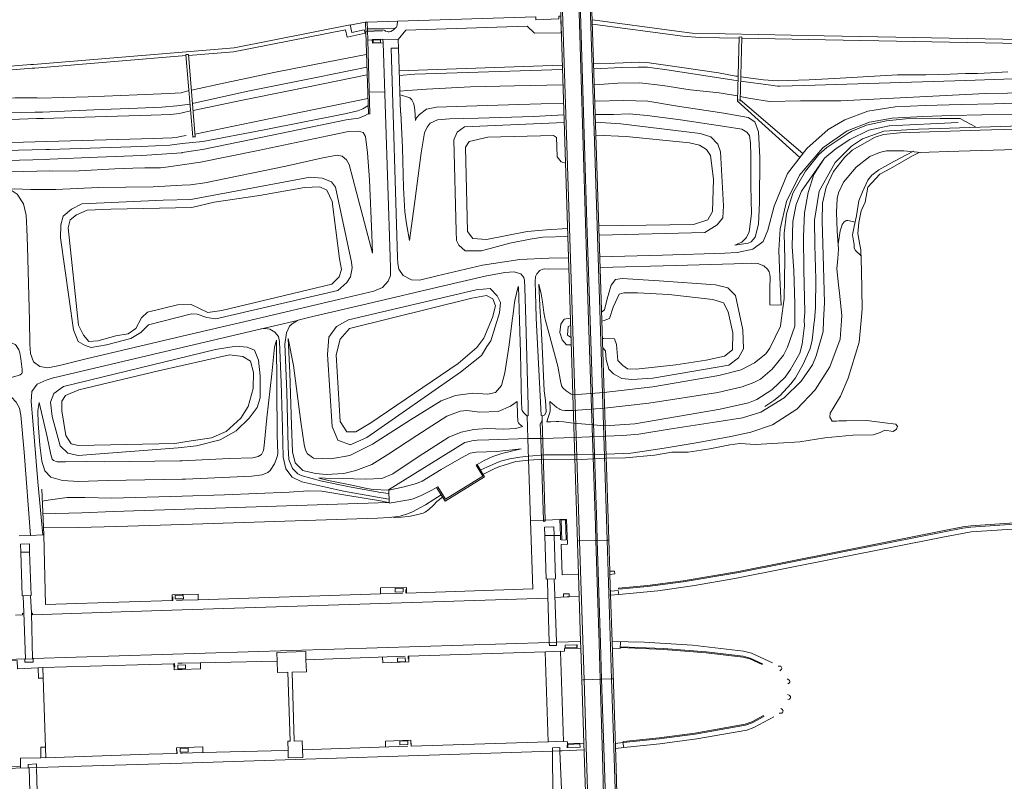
# Model space of a CAD drawing. Header units: metres. Extents: x 68432 to 72035, y 406848 to 409791.
# Tile 10 of 13: x 69910 to 70454, y 408746 to 409166. Entities that reach past the tile are written whole.
import ezdxf

# ---------------------------------------------------------------- set-up
doc = ezdxf.new("R2010")
doc.units = ezdxf.units.M
for name, color, linetype, lineweight in [('B-GEO-OG-OVLIJNOBJ-G', 253, 'Continuous', 0), ('B-GEO-OG-SLOOT_insteek-G', 253, 'Continuous', 0), ('B-GEO-OG-SLOOT_kant-G', 253, 'Continuous', 0), ('B-GEO-OG-VERH_kntgesl-G', 253, 'Continuous', 0), ('B-GEO-OG-VERH_kntopen-G', 253, 'Continuous', 0), ('B-GEO-OG-WATER_kant-G', 253, 'Continuous', 0)]:
    doc.layers.add(name, color=color, linetype=linetype, lineweight=lineweight)

msp = doc.modelspace()

# ---------------------------------------------------------------- linework, layer by layer
at = {"layer": 'B-GEO-OG-OVLIJNOBJ-G'}
for points in [[(70206.641, 409273.094), (70205.664, 409273.152), (70214.352, 409000)], [(70231.68, 409000), (70222.952, 409273.472), (70221.984, 409273.536)], [(69701.145, 409250.043), (69703.96, 409166.848), (69704.392, 409156.256), (69707.144, 409144.192), (69715.168, 409128.672), (69726.72, 409115.616), (69739.856, 409108.544), (69755.744, 409105.088), (69777.112, 409105.344), (69813.392, 409106.784), (69849.952, 409108.416), (69895.888, 409110.56), (69919.52, 409111.392)], [(69925.2, 409098.72), (69873.432, 409097.216), (69820.736, 409095.488), (69783.04, 409094.208), (69759.336, 409094.272), (69739.584, 409097.28), (69721.16, 409106.048), (69705.392, 409120.64), (69696.952, 409135.552), (69693.76, 409144.512), (69692.968, 409151.264), (69692.584, 409164.832), (69690.128, 409233.152)], [(70308.328, 409132.096), (70325.104, 409129.856), (70328.648, 409129.28), (70329.976, 409129.312), (70343.688, 409129.696), (70361.096, 409130.24), (70432.44, 409132.384), (70464.224, 409133.536), (70481, 409135.488), (70503.008, 409140.32), (70530.384, 409151.264), (70559.312, 409168.096), (70593.08, 409189.344), (70598.152, 409192.192)], [(70308.032, 409123.68), (70312.704, 409122.72), (70324.32, 409120.864), (70341.48, 409121.28), (70363.744, 409121.312), (70443.592, 409125.248), (70479.784, 409125.888), (70491.85, 409127.291), (70515.232, 409134.624), (70558.28, 409156.992), (70598.072, 409181.792)], [(69918.68, 409114.912), (69887.72, 409114.592), (69847.648, 409113.088), (69803.384, 409112.32), (69768.4, 409110.56), (69760.096, 409110.592), (69748.08, 409112.096), (69736.696, 409116.224), (69722.704, 409126.816), (69714.392, 409138.048), (69710.56, 409148.448), (69709.368, 409158.048), (69708.816, 409169.856)], [(70209.216, 409158.816), (70209.104, 409167.968), (70207.992, 409167.936), (70207.976, 409166.528), (70195.288, 409166.016), (70195.216, 409167.616), (70118.792, 409165.248)], [(70003.4, 409146.272), (70028.256, 409148.288), (70090.12, 409160.352), (70091.04, 409156.448), (70100.976, 409158.592), (70100.496, 409160.512), (70093.648, 409159.04), (70092.72, 409163.2), (70028.688, 409150.528), (70000, 409148.16)], [(70101.072, 409164.608), (70092.608, 409163.072)], [(70103.576, 409114.08), (70102.824, 409114.016), (70101.168, 409164.608), (70102.064, 409164.672), (70102.312, 409160.16), (70111.168, 409160.448)], [(70118.792, 409165.248), (70102.064, 409164.672)], [(70117.592, 409161.312), (70118.048, 409161.76), (70118.309, 409162.107), (70118.436, 409162.373), (70118.608, 409162.944), (70118.763, 409163.816), (70118.792, 409164.256), (70118.808, 409165.248)], [(70119.176, 409155.168), (70123.52, 409160.224), (70190.44, 409162.368), (70194.504, 409158.528), (70209.216, 409158.816)], [(70354.424, 409157.152), (70281.584, 409158.528), (70273.12, 409159.616), (70226.504, 409165.856)], [(70226.544, 409163.616), (70276.408, 409156.96), (70285.744, 409156.192), (70307.512, 409155.84)], [(70110.528, 409159.936), (70101.296, 409159.584)], [(70102.256, 409160.96), (70117.584, 409161.344)], [(70102.472, 409154.656), (70102.312, 409160.16)], [(70111.168, 409160.448), (70111.88, 409159.968), (70112.27, 409159.742), (70113.112, 409159.424), (70113.789, 409159.326), (70114.255, 409159.351), (70115.168, 409159.584), (70116.167, 409160.054), (70116.6, 409160.384), (70117.72, 409161.44)], [(70355.128, 409154.976), (70462.96, 409152.896), (70463.008, 409155.104), (70354.424, 409157.152)], [(70104.912, 409154.816), (70102.472, 409154.656), (70103.576, 409114.08)], [(70110.8, 409155.328), (70104.936, 409155.136), (70105, 409152.992), (70110.872, 409153.184)], [(70109.552, 409153.376), (70105.48, 409153.28), (70105.424, 409154.784), (70109.496, 409154.912), (70109.552, 409153.376)], [(70306.696, 409121.024), (70307.568, 409156.48)], [(70307.64, 409156.448), (70309.008, 409156.48)], [(70308.144, 409120.992), (70309.016, 409156.416)], [(70309.014, 409155.86), (70355.128, 409154.976)], [(70000, 409148.16), (69917.816, 409141.344), (69916.424, 409141.216)], [(69917.048, 409139.232), (69918.544, 409139.296), (70000, 409146.048)], [(70000, 409146.048), (70001.992, 409146.208)], [(70005.8, 409101.28), (70001.96, 409146.688)], [(70002.024, 409146.72), (70003.336, 409146.88)], [(70007.192, 409101.376), (70003.376, 409146.816)], [(70101.616, 409146.88), (70080.592, 409142.72), (70050.52, 409136.896), (70023.752, 409131.2), (70005.136, 409127.072)], [(70120.512, 409114.56), (70119.338, 409150.241)], [(69916.424, 409141.216), (69848.336, 409135.68), (69848.52, 409133.536), (69917.048, 409139.232)], [(70209.824, 409140.928), (70119.608, 409137.824)], [(70227.216, 409141.632), (70238.84, 409142.016), (70252.584, 409142.496), (70256.472, 409142.368), (70261.688, 409141.6), (70277.096, 409139.36), (70296.088, 409136.64), (70305.776, 409134.88), (70307.016, 409134.88)], [(70005.648, 409119.744), (70036.16, 409126.528), (70074.936, 409134.304), (70101.976, 409139.744)], [(70102.12, 409135.584), (70059.696, 409126.848), (70033.224, 409121.632), (70005.976, 409115.872)], [(70119.8, 409135.296), (70128.4, 409135.904), (70209.952, 409138.592)], [(70266.568, 409138.496), (70260.824, 409139.264), (70256.944, 409139.776), (70251.76, 409139.84), (70242.552, 409139.616), (70227.28, 409138.848)], [(70307.008, 409132.192), (70266.568, 409138.496)], [(70308.48, 409134.528), (70320.968, 409132.768), (70328.624, 409132.192), (70346.12, 409132.864), (70360.264, 409133.632), (70394.96, 409135.488), (70402.56, 409135.488), (70410.584, 409135.616), (70417.888, 409135.84), (70424.048, 409135.872), (70432.456, 409136.288), (70439.104, 409136.384), (70446.472, 409136.672), (70455.824, 409137.184)], [(70210.184, 409130.048), (70183.44, 409129.44), (70159.144, 409128.992), (70134.936, 409127.616), (70124.664, 409126.912), (70120.056, 409126.592)], [(70227.608, 409130.016), (70240.584, 409131.04), (70252.704, 409131.136), (70265.48, 409129.76), (70280.408, 409127.232), (70296.584, 409125.6), (70306.68, 409123.904)], [(69919.808, 409122.816), (69921.224, 409122.784), (69948.024, 409123.52), (69975.04, 409124.512), (69992.808, 409125.344), (69999.336, 409125.728), (70000, 409125.888)], [(70000, 409125.888), (70003.832, 409126.88)], [(70103.208, 409126.016), (70111.672, 409126.272)], [(70120.248, 409124.448), (70122.152, 409123.968), (70124.568, 409123.328), (70125.652, 409122.847), (70126.129, 409122.479), (70126.728, 409121.76), (70127.628, 409119.909), (70127.998, 409118.648), (70128.352, 409116.064), (70128.728, 409110.336)], [(69844.28, 409120.352), (69860.392, 409120.832), (69880.84, 409121.856), (69892.288, 409122.56), (69907.784, 409122.816), (69919.808, 409122.816)], [(69918.68, 409114.912), (69922.856, 409115.008), (69951.264, 409116.288), (69975.208, 409117.184), (69988.76, 409117.792), (69996.968, 409118.464), (70000, 409118.848)], [(70000, 409118.848), (70004.272, 409119.36)], [(70007.024, 409102.912), (70060.392, 409113.792), (70102.552, 409122.464)], [(70128.728, 409110.336), (70129.392, 409111.776), (70130.944, 409113.632), (70134.864, 409116.64), (70140.496, 409117.792), (70156.896, 409118.272), (70185.896, 409119.136), (70210.504, 409119.968)], [(70227.848, 409120.992), (70243.856, 409121.344), (70257.168, 409121.024), (70273.408, 409118.24), (70299.088, 409114.432), (70312.44, 409111.968), (70316.184, 409109.696), (70318.24, 409104.16), (70318.864, 409089.856), (70318.8, 409065.024), (70318.288, 409053.152), (70316.464, 409045.952), (70314.094, 409043.312), (70312.512, 409042.72), (70305.16, 409041.6)], [(70306.72, 409121.664), (70308.168, 409121.728)], [(69919.52, 409111.392), (69923.432, 409111.52), (69951.872, 409112.384), (69982.856, 409113.312), (69993.752, 409113.728), (69998.376, 409114.208), (70000, 409114.592)], [(70000, 409114.592), (70004.568, 409115.712)], [(70011.24, 409094.272), (70038.08, 409099.968), (70090.48, 409110.688), (70097.366, 409111.747), (70100.6, 409112.864), (70102.76, 409113.984)], [(70011.32, 409098.848), (70044.256, 409105.12), (70089.784, 409114.048), (70097.032, 409115.712), (70099.656, 409116.8), (70102.528, 409118.4)], [(70120.632, 409114.624), (70121.608, 409095.232), (70122.128, 409073.28), (70122.961, 409059.883), (70123.896, 409053.248), (70125.544, 409044.192)], [(70125.544, 409044.192), (70128.56, 409067.104), (70131.96, 409092.544), (70133.832, 409103.52), (70135.176, 409106.752), (70136.936, 409108.864), (70140.944, 409110.656), (70147.664, 409111.232), (70163.432, 409111.712), (70194.008, 409112.608), (70210.712, 409113.504)], [(70305.16, 409041.6), (70309.032, 409043.2), (70311.544, 409045.696), (70313.096, 409048.96), (70314.368, 409058.816), (70313.936, 409074.304), (70313.952, 409090.816), (70313.768, 409097.952), (70313.304, 409102.144), (70311.712, 409103.904), (70308.944, 409105.632), (70299.648, 409106.976), (70275.152, 409110.784), (70256.808, 409113.216), (70246.816, 409113.984), (70238.192, 409113.632), (70228.048, 409113.6)], [(70330.824, 409000), (70332.472, 409012.096), (70332.72, 409033.824), (70332.48, 409048.096), (70333.68, 409058.848), (70337.12, 409070.272), (70344.144, 409082.4), (70351.607, 409091.623), (70356.016, 409095.552), (70367.504, 409103.264), (70369.672, 409104.544), (70377.904, 409107.712), (70388.856, 409110.144), (70399.648, 409111.2), (70418.544, 409111.488), (70429.488, 409111.552), (70432.48, 409109.888), (70438.112, 409106.848)], [(70343.456, 409000), (70343.84, 409004.608), (70343.192, 409027.904), (70343.024, 409046.368), (70343.608, 409059.424), (70345.648, 409070.688), (70348.848, 409080.544), (70354.592, 409089.536), (70361.136, 409094.912), (70368.568, 409099.904), (70379.104, 409105.12), (70390.28, 409107.392), (70428.4, 409109.184)], [(70597.488, 409111.616), (70568.944, 409110.816), (70533.856, 409109.6), (70502.344, 409108.704), (70446.288, 409106.784), (70406.568, 409105.504), (70387.448, 409104.512), (70375.632, 409100.256), (70369.536, 409096.128), (70360.624, 409087.232), (70351.704, 409071.424), (70349.136, 409055.392), (70349.272, 409041.472), (70349.928, 409022.784), (70349.736, 409007.072), (70349.072, 409000)], [(70354.2, 409000), (70354.704, 409009.696), (70354.144, 409029.568), (70353.328, 409055.04), (70353.512, 409064.736), (70355.64, 409073.568), (70359.664, 409082.304), (70365.664, 409089.888), (70369.904, 409093.952), (70382.704, 409101.152), (70387.232, 409102.688), (70396.336, 409103.648), (70440.64, 409104.96), (70491.264, 409106.528), (70525.08, 409107.744), (70597.096, 409110.272), (70597.472, 409110.272)], [(70010.104, 409087.456), (70041.992, 409093.792), (70080.416, 409101.984), (70091.864, 409104.288), (70097.272, 409104.544), (70099.888, 409103.68), (70101.144, 409101.504), (70102.32, 409092.512), (70103.376, 409077.568), (70104.752, 409047.36), (70105.136, 409037.056)], [(69924.744, 409094.304), (69863.856, 409092.864), (69812.144, 409091.04), (69769.904, 409089.408), (69754.616, 409089.376), (69743.544, 409091.232), (69733.344, 409094.4), (69727.32, 409097.056)], [(69727.328, 409097.024), (69734.216, 409092.032), (69746.648, 409087.968), (69762.016, 409085.024), (69786.88, 409084.864), (69830.08, 409086.4), (69870.896, 409087.488), (69902.784, 409088.352), (69924.84, 409088.928)], [(69924.744, 409094.304), (69926.624, 409094.4), (69977.352, 409096), (69993.144, 409096.832), (70000, 409097.6)], [(69925.2, 409098.72), (69984.2, 409100.512)], [(69984.184, 409100.512), (69994.368, 409100.832), (69996.905, 409101.057), (69998.16, 409101.28), (70000, 409101.664)], [(70000, 409101.664), (70002.216, 409102.112)], [(70000, 409097.6), (70011.32, 409098.848)], [(70005.736, 409101.344), (70007.264, 409101.504)], [(70005.848, 409101.248), (70007.328, 409101.408)], [(70597.376, 409098.72), (70570.8, 409098.176), (70551.4, 409096.96), (70530.368, 409095.296), (70497.312, 409094.752), (70460.312, 409094.272), (70428.8, 409093.504), (70406.856, 409092.672), (70403.256, 409090.88), (70391.032, 409083.904), (70385.224, 409080.832), (70378.672, 409073.568), (70377.048, 409065.312), (70374.968, 409060.544), (70373.584, 409054.112), (70373.008, 409047.968), (70374.12, 409041.728), (70374.656, 409039.04), (70375.04, 409027.52), (70375.472, 409006.336), (70374.92, 409000)], [(69924.84, 409088.928), (69926.912, 409089.024), (69953.288, 409090.08), (69977.744, 409091.072), (69999.776, 409092.608), (70000, 409092.64)], [(70000, 409092.64), (70011.24, 409094.272)], [(70364.072, 409000), (70364.264, 409002.752), (70363, 409015.072), (70362.416, 409019.712), (70361.416, 409028.544), (70362.072, 409034.112), (70362.456, 409039.36), (70361.712, 409049.216), (70361.256, 409059.712), (70361.68, 409067.36), (70362.395, 409070.476), (70365.192, 409076.32), (70372.064, 409084.576), (70379.768, 409090.464), (70385.032, 409092.736), (70388.848, 409093.696), (70398.56, 409093.536), (70404.224, 409093.12), (70407.936, 409092.704)], [(70374.768, 409035.904), (70371.752, 409038.688), (70371.134, 409039.903), (70371.03, 409041.924), (70370.936, 409042.912), (70370.056, 409047.264), (70371.064, 409051.776), (70372.296, 409057.728), (70373.616, 409066.08), (70375.584, 409071.072), (70378.553, 409077.503), (70380.808, 409080.224), (70384.67, 409083.094), (70392.928, 409087.648), (70403.792, 409093.408)], [(69926.872, 409082.496), (69928.256, 409082.464), (69943.085, 409082.616), (69962.852, 409083.636), (69972.736, 409084.096), (69979.287, 409084.158), (69988.014, 409084.317), (69992.344, 409084.768), (70000, 409085.92)], [(70000, 409085.92), (70010.104, 409087.456)], [(70004.648, 409074.88), (70012.408, 409076.032), (70057.2, 409085.248), (70077.616, 409089.76), (70085.544, 409091.296), (70088.336, 409090.752), (70090.776, 409088.704), (70092.208, 409086.08), (70096.168, 409070.656), (70105.136, 409037.056)], [(70354.592, 409089.536), (70341.92, 409071.424), (70338.944, 409064), (70337.256, 409054.688), (70336.784, 409040.8), (70337.656, 409027.456), (70338.304, 409009.152), (70338.248, 409000)], [(69926.872, 409082.496), (69876.464, 409081.216), (69832.944, 409080.352), (69809.072, 409080.384), (69801.48, 409080.064), (69795.392, 409079.872)], [(69900.92, 409072.512), (69907.208, 409072.672), (69916.416, 409072.224), (69928.792, 409072.352)], [(69928.792, 409072.352), (69930.184, 409072.352), (69953.808, 409073.312), (69983.944, 409073.76), (70000, 409074.624)], [(70000, 409074.624), (70004.648, 409074.88)], [(70371.776, 409054.24), (70367.592, 409055.168), (70366.842, 409055.183), (70366.377, 409055.035), (70365.532, 409054.422), (70364.495, 409052.935), (70363.969, 409051.737), (70363.352, 409049.376), (70362.264, 409042.048)], [(70182.28, 409000), (70182.726, 409003.644), (70183.341, 409008.5), (70183.736, 409010.912), (70185.592, 409018.816)], [(70185.6, 409018.784), (70186.232, 409000)], [(70196.88, 409020), (70198.208, 409014.688), (70198.977, 409010.285), (70199.699, 409004.354), (70200.304, 409001.44), (70200.688, 409000)], [(70197.952, 409000), (70197.696, 409004.352), (70196.88, 409020)], [(70063.648, 409000), (70060.776, 408998.208), (70059.281, 408996.848), (70057.488, 408993.088), (70056.696, 408986.944), (70057.712, 408960.544), (70058.44, 408930.08), (70058.904, 408923.168), (70060.824, 408918.176), (70063.871, 408915.261), (70065.736, 408914.4), (70076.416, 408911.488), (70093.224, 408907.904), (70109.696, 408904.928), (70113.984, 408904.448)], [(70058.464, 408990.048), (70061.36, 408975.104), (70065.424, 408944), (70067.288, 408931.584), (70068.016, 408928.416), (70069.088, 408926.336), (70072.416, 408923.968), (70082.12, 408923.68), (70092.592, 408925.408), (70105.072, 408931.616), (70126.072, 408945.184), (70142.92, 408955.552), (70150.824, 408958.624), (70160.528, 408959.808), (70168.792, 408959.36), (70172.968, 408960.288), (70176.352, 408964.096), (70178.104, 408971.008), (70180.488, 408986.592), (70182.28, 409000)], [(70186.232, 409000), (70186.832, 408982.112), (70187.352, 408954.432)], [(70198.776, 408947.36), (70199.48, 408947.52), (70200.208, 408947.808), (70200.96, 408949.504), (70200.528, 408955.84), (70199.936, 408961.088), (70198.792, 408985.792), (70197.952, 409000)], [(70200.688, 409000), (70207.36, 408974.784), (70208.984, 408965.6), (70209.662, 408963.53), (70210.264, 408962.592), (70212.04, 408961.088), (70214.84, 408959.296), (70215.664, 408958.944)], [(70214.352, 409000), (70218.816, 408859.679)], [(70236.093, 408861.656), (70231.68, 409000)], [(70348.992, 408999.2), (70347.776, 408989.056), (70346.738, 408984.524), (70342.944, 408975.872), (70338.691, 408968.399), (70336.112, 408964.928), (70330.143, 408958.481), (70326.72, 408955.808), (70321.672, 408952.448)], [(70330.4, 408996.896), (70330.824, 409000)], [(70338.248, 409000), (70338.232, 408996.832)], [(70343.656, 408997.12), (70343.456, 409000)], [(70349.072, 409000), (70348.992, 408999.2)], [(70353.872, 408993.824), (70354.2, 409000)], [(70363.352, 408989.696), (70364.072, 409000)], [(70374.92, 409000), (70373.856, 408987.936)], [(70114.08, 408901.344), (70088.976, 408905.696), (70079.288, 408907.872), (70065.968, 408910.816), (70060.784, 408913.536), (70057.256, 408918.112), (70055.712, 408924.512), (70055.36, 408940.8), (70054.656, 408965.728), (70053.744, 408988.416), (70053.208, 408991.104), (70051.096, 408993.472), (70048.36, 408995.136), (70045.792, 408995.52), (70043.448, 408995.36)], [(70232.864, 408960.224), (70259.792, 408963.36), (70296.28, 408969.632), (70308.648, 408972.8), (70316.08, 408976.576), (70322.304, 408981.556), (70324.504, 408984.736), (70330.4, 408996.896)], [(70338.232, 408996.832), (70334.224, 408985.216), (70332.101, 408980.85), (70325.776, 408973.152), (70319.406, 408967.647), (70315.696, 408965.728), (70309.15, 408963.411), (70295.816, 408960.224), (70257.568, 408954.24), (70233.176, 408951.552)], [(70233.744, 408936.192), (70243.312, 408936.416), (70252.12, 408937.216), (70268.848, 408939.936), (70295.24, 408943.936), (70309.408, 408946.304), (70319.528, 408949.344), (70332.312, 408957.312), (70341.768, 408966.432), (70348.01, 408975.436), (70350.04, 408980.416), (70353.872, 408993.824)], [(70249.968, 408942.848), (70297.04, 408951.104), (70312.784, 408954.528), (70317.307, 408956.262), (70325.512, 408961.76), (70332.863, 408968.755), (70335.96, 408972.864), (70341.06, 408981.945), (70342.344, 408986.848), (70343.656, 408997.12)], [(70000, 408922.528), (70025.904, 408923.744), (70038.92, 408924.128), (70041.96, 408924.832), (70043.808, 408925.952), (70044.96, 408928.16), (70045.32, 408930.912), (70046.728, 408946.304), (70049.4, 408970.496), (70051.024, 408985.28), (70052.024, 408989.056)], [(70052.024, 408989.056), (70052.376, 408936.64)], [(70184.984, 408955.296), (70181.232, 408952.608), (70174.44, 408949.696), (70164.368, 408949.312), (70157.176, 408950.208), (70153.392, 408949.952), (70146.104, 408947.168), (70129.56, 408936.448), (70113.616, 408926.016), (70104.744, 408920.544), (70095.936, 408917.248), (70089.2, 408915.552), (70079.392, 408915.04), (70073.568, 408915.52), (70066.512, 408917.248), (70062.4, 408921.312), (70060.896, 408927.456), (70060.416, 408942.176), (70059.352, 408971.072), (70058.464, 408990.048)], [(70234.24, 408926.144), (70243.52, 408926.496), (70247.688, 408926.656), (70253.912, 408927.584), (70266.192, 408929.504), (70284.976, 408932.672), (70302.944, 408935.84), (70313.984, 408938.24), (70325.872, 408942.4), (70339.432, 408951.072), (70349.592, 408961.696), (70357.592, 408974.336), (70363.352, 408989.696)], [(70373.856, 408987.936), (70367.8, 408968.192), (70363.536, 408958.112), (70359.84, 408952.128), (70357.768, 408948.8), (70357.608, 408946.528), (70358.984, 408944.448), (70361.232, 408944.416), (70362.648, 408944.544), (70366.8, 408944.576), (70378, 408944.768), (70387.992, 408943.552), (70394.112, 408942.688), (70395.064, 408941.44), (70394.416, 408940), (70392.64, 408938.72), (70387.992, 408939.424), (70385.328, 408938.208), (70381.48, 408936.928), (70370.216, 408936.736), (70354.784, 408935.264), (70341.08, 408932.96), (70329, 408932.288), (70316.52, 408931.456), (70307.888, 408932), (70302.32, 408931.264), (70291.424, 408929.12), (70279.4, 408927.36), (70270.344, 408927.264), (70260.72, 408925.6), (70244.76, 408924.096), (70234.072, 408923.904)], [(70215.664, 408958.944), (70232.864, 408960.224)], [(70000, 408912.384), (69958.8, 408911.648), (69942.968, 408911.104), (69933.864, 408911.648), (69927.424, 408913.568), (69924.12, 408916.96), (69922.536, 408922.4), (69921.456, 408931.168), (69920.496, 408943.168), (69920.288, 408950.208), (69921.072, 408954.624)], [(69921.08, 408954.624), (69925.416, 408935.776), (69927.384, 408925.92), (69928.136, 408923.392), (69928.918, 408922.61), (69931.008, 408922.016), (69935.504, 408921.888), (69947.16, 408922.08), (69957.072, 408921.952), (69998.712, 408922.464), (70000, 408922.528)], [(70184.984, 408955.296), (70185.136, 408947.68), (70185.264, 408944.608), (70185.329, 408944.209), (70185.668, 408943.461), (70186.072, 408943.008), (70187.816, 408941.536)], [(70187.36, 408954.432), (70187.52, 408951.52), (70187.599, 408950.655), (70187.702, 408950.235), (70188.008, 408949.664), (70188.404, 408949.217), (70189.24, 408948.416), (70190.552, 408947.168)], [(70202.904, 408955.168), (70203.16, 408951.84), (70203.162, 408950.735), (70203.082, 408950.001), (70202.76, 408948.544), (70202.064, 408946.336), (70201.248, 408943.968)], [(70215.888, 408950.336), (70211.264, 408950.304), (70209.721, 408950.516), (70208.725, 408950.874), (70208.09, 408951.19), (70206.928, 408951.968), (70202.904, 408955.168)], [(70215.888, 408950.336), (70233.176, 408951.552)], [(70198.825, 408944.701), (70200.488, 408889.792), (70208.592, 408890.08), (70208.593, 408890.049)], [(70187.816, 408941.536), (70184.128, 408940.384), (70177.624, 408940), (70168.472, 408940.256), (70160.976, 408939.808), (70154, 408938.272), (70147.256, 408935.584), (70130.24, 408924.672), (70116.216, 408915.232), (70110.304, 408912.768), (70101.12, 408912.416), (70088.232, 408912.736), (70078.888, 408912.96), (70075.48, 408913.024)], [(70201.256, 408943.936), (70203.518, 408944.07), (70206.534, 408944.23), (70208.04, 408944.224), (70210.779, 408944.009), (70214.424, 408943.526), (70216.248, 408943.296)], [(70216.248, 408943.296), (70233.416, 408941.888)], [(70233.416, 408941.888), (70249.968, 408942.848)], [(70052.376, 408936.64), (70052.712, 408926.624), (70052.46, 408924.648), (70050.92, 408920.832), (70048.584, 408917.088), (70047.236, 408916.024), (70044.192, 408914.816), (70038.368, 408913.984), (70001.808, 408912.416), (70000, 408912.384)], [(70156.072, 408932.544), (70158.56, 408933.216), (70159.965, 408933.529), (70162.832, 408933.824), (70169.344, 408934.048)], [(70169.344, 408934.048), (70190.896, 408934.816)], [(70190.896, 408934.816), (70190.923, 408934.816)], [(70190.923, 408934.816), (70197.99, 408934.816)], [(70197.99, 408934.816), (70199.128, 408934.816)], [(70199.128, 408934.816), (70216.424, 408935.328)], [(70216.424, 408935.328), (70233.744, 408936.192)], [(70113.984, 408906.4), (70156.072, 408932.544)], [(70187.152, 408929.184), (70173.776, 408927.616), (70162.368, 408927.2), (70158.912, 408926.752), (70154.24, 408924.224), (70142.928, 408917.76), (70132.544, 408911.296), (70129.35, 408909.915), (70122.64, 408908.128), (70114.016, 408906.24)], [(70162.792, 408920.512), (70166.648, 408922.688), (70171.52, 408924.928), (70176.424, 408926.592), (70187.144, 408929.184)], [(70191.36, 408925.088), (70186.432, 408924.608), (70180.816, 408923.584), (70176.488, 408922.495), (70174.4, 408921.728), (70168.152, 408918.944), (70164.848, 408917.44)], [(70191.128, 408922.848), (70186.296, 408922.368), (70184.254, 408922.036), (70180.248, 408920.928), (70175.385, 408919.379), (70173.04, 408918.4), (70166.336, 408915.2)], [(70191.128, 408922.848), (70199.976, 408923.36)], [(70191.36, 408925.088), (70199.984, 408925.792)], [(70216.848, 408923.008), (70199.976, 408923.36)], [(70199.984, 408925.792), (70216.72, 408925.792)], [(70216.72, 408925.792), (70234.24, 408926.144)], [(70216.848, 408923.008), (70234.072, 408923.904)], [(70140.48, 408907.744), (70145.128, 408900.224), (70166.976, 408913.728), (70162.832, 408920.448), (70162.256, 408920.096), (70165.952, 408914.048), (70145.296, 408901.28), (70141.08, 408908.096), (70140.48, 408907.744)], [(70075.512, 408912.992), (70080.784, 408911.712), (70094.616, 408908.896), (70101.973, 408907.24), (70105.696, 408906.752), (70113.936, 408906.272)], [(69922.464, 408906.816), (69923.52, 408881.6), (69924.544, 408843.168), (69970.768, 408844.608), (69994.872, 408845.44), (69994.768, 408847.456)], [(70114.28, 408899.2), (70125.096, 408900.928), (70127.43, 408901.496), (70131.912, 408903.328), (70137.8, 408906.24), (70140.392, 408907.744)], [(70000, 408903.04), (69961.12, 408901.856), (69946.28, 408902.272), (69936.44, 408902.176), (69927.016, 408900.992), (69922.728, 408900.224)], [(70142.912, 408903.68), (70138.976, 408901.152), (70134.288, 408898.272), (70127.072, 408894.304), (70124.898, 408893.34), (70120.344, 408892.032), (70114.256, 408891.232), (70107.8, 408890.912), (70000, 408887.424), (69963.976, 408886.24), (69942.704, 408885.696), (69923.512, 408885.536)], [(70113.956, 408899.478), (70109.488, 408900.352), (70090.416, 408903.552), (70077.056, 408905.824), (70069.608, 408905.856), (70058.96, 408905.248), (70023.28, 408903.744), (70000, 408903.04)], [(70114.016, 408906.24), (70114.264, 408899.488), (70113.956, 408899.478)], [(70143.712, 408902.368), (70140.568, 408900.096), (70138.816, 408897.984), (70136.184, 408895.616), (70134.157, 408894.15), (70133.032, 408893.632), (70129.448, 408892.672), (70124.96, 408891.68), (70121.008, 408891.328), (70116.8, 408891.072)], [(70240.976, 408852.192), (70256.92, 408853.664), (70276.56, 408856.16), (70307.264, 408861.408), (70360.976, 408872.032), (70419.76, 408883.776), (70431.008, 408885.984), (70435.384, 408886.528), (70459.328, 408888.224), (70488.032, 408890.016), (70516.776, 408891.744), (70550.352, 408894.016), (70602.848, 408897.504), (70646.248, 408900.192), (70672.144, 408902.144), (70677.28, 408902.368)], [(70241.024, 408851.648), (70256.992, 408853.12), (70276.648, 408855.648), (70307.36, 408860.864), (70361.064, 408871.52), (70419.856, 408883.2), (70431.088, 408885.344), (70435.416, 408885.888), (70459.36, 408887.584), (70488.064, 408889.376), (70516.808, 408891.104), (70550.384, 408893.376), (70602.904, 408896.896), (70646.304, 408899.584), (70672.144, 408901.536), (70677.304, 408901.76)], [(70241.114, 408848.758), (70262.608, 408850.816), (70281.776, 408853.44), (70305.12, 408857.472), (70419.976, 408880.352), (70435.688, 408883.264), (70595.672, 408893.632), (70677.512, 408898.912), (70677.312, 408902.432)], [(70113.956, 408899.478), (69962.096, 408894.496), (69944.568, 408893.856), (69923.112, 408893.184)], [(70114.232, 408899.424), (70113.956, 408899.478)], [(70208.593, 408890.049), (70212.232, 408890.176), (70212.68, 408876.544), (70209.184, 408876.352), (70209.856, 408859.552), (70218.816, 408859.679)], [(70123.84, 408849.504), (70193.552, 408851.744), (70192.359, 408889.432)], [(70199.531, 408889.693), (70199.552, 408889.088), (70200.448, 408889.12), (70200.38, 408889.724)], [(70200.38, 408889.724), (70199.531, 408889.693)], [(70200.232, 408881.28), (70200.088, 408885.824), (70205.152, 408885.984), (70205.299, 408881.224)], [(70200.38, 408889.724), (70200.376, 408889.76)], [(70200.48, 408889.728), (70200.38, 408889.724)], [(70208.552, 408890.048), (70208.593, 408890.049)], [(70208.593, 408890.049), (70208.873, 408881.184)], [(70211.712, 408889.856), (70209.248, 408889.76), (70209.576, 408878.752), (70212.048, 408878.816), (70211.712, 408889.856)], [(69916.199, 408881.363), (69909.888, 408881.182)], [(69923.328, 408881.568), (69922.95, 408881.557)], [(70200.232, 408881.28), (70205.299, 408881.224)], [(70200.232, 408881.28), (70200.976, 408857.088), (70206.04, 408857.28), (70205.299, 408881.224)], [(70205.299, 408881.224), (70208.873, 408881.184)], [(70208.873, 408881.184), (70208.88, 408881.184)], [(70208.873, 408881.184), (70208.944, 408878.944)], [(69910.876, 408872.126), (69910.736, 408876.512), (69915.592, 408876.672), (69915.74, 408872.065)], [(70218.832, 408878.24), (70219.428, 408878.258)], [(70219.428, 408878.258), (70228.393, 408878.535)], [(70228.393, 408878.535), (70229.196, 408878.56)], [(70229.196, 408878.56), (70234.618, 408878.727)], [(70234.618, 408878.727), (70235.432, 408878.752)], [(69910.876, 408872.126), (69910.728, 408872.128)], [(69915.74, 408872.065), (69910.876, 408872.126)], [(69910.876, 408872.126), (69911.648, 408847.936), (69916.512, 408848.096), (69915.74, 408872.065)], [(69915.784, 408872.064), (69915.74, 408872.065)], [(70218.816, 408859.679), (70218.92, 408859.68)], [(70218.816, 408859.679), (70219.199, 408847.645)], [(70236.093, 408861.656), (70235.904, 408861.664)], [(70235.944, 408859.648), (70236.156, 408859.681)], [(70236.156, 408859.681), (70238.848, 408860.096), (70238.776, 408861.536), (70236.093, 408861.656)], [(70236.156, 408859.681), (70236.093, 408861.656)], [(70236.518, 408848.318), (70236.156, 408859.681)], [(70109.558, 408849.109), (70109.488, 408852.352), (70123.752, 408852.576), (70123.816, 408849.472)], [(70121.976, 408852.192), (70122.016, 408850.176), (70117.664, 408850.08), (70117.624, 408852.096), (70121.976, 408852.192)], [(70202.616, 408822.336), (70201.96, 408848), (70201.688, 408857.056)], [(70205.76, 408848.096), (70205.432, 408857.152)], [(70241.024, 408851.648), (70240.96, 408852.16)], [(69913.448, 408813.12), (69912.528, 408838.816), (69912.224, 408847.808)], [(69916.816, 408838.624), (69916.288, 408847.968)], [(70008.768, 408845.851), (70008.776, 408848.96), (70000, 408848.736), (69994.352, 408848.608), (69994.392, 408845.536)], [(69996.144, 408848.288), (69996.184, 408846.272), (70000, 408846.368), (70000.608, 408846.368), (70000.552, 408848.384), (70000, 408848.384), (69996.144, 408848.288)], [(70008.768, 408845.851), (70109.558, 408849.109)], [(70109.558, 408849.109), (70121.784, 408849.504)], [(70109.56, 408849.024), (70109.558, 408849.109)], [(70123.52, 408849.472), (70123.456, 408851.392)], [(70206.6, 408822.528), (70205.744, 408848.064)], [(70205.816, 408847.072), (70212.307, 408847.35)], [(70212.307, 408847.35), (70210.592, 408847.296), (70210.544, 408849.024), (70213.592, 408849.12), (70213.64, 408847.407)], [(70212.307, 408847.35), (70213.64, 408847.392), (70213.64, 408847.407)], [(70212.307, 408847.35), (70213.64, 408847.407)], [(70213.64, 408847.407), (70219.199, 408847.645)], [(70219.199, 408847.645), (70219.264, 408847.648)], [(70219.199, 408847.645), (70219.992, 408822.718)], [(70236.208, 408848.288), (70236.518, 408848.318)], [(70236.518, 408848.318), (70241.114, 408848.758)], [(70237.335, 408822.717), (70236.518, 408848.318)], [(70236.624, 408850.56), (70240.704, 408850.976), (70241.114, 408848.758)], [(70241.032, 408851.584), (70241.024, 408851.648)], [(70241.114, 408848.758), (70241.136, 408848.64)], [(70201.92, 408846.592), (70000, 408840.256), (69971.784, 408839.36), (69917.328, 408837.536), (69917.312, 408838.336), (69916.797, 408838.424)], [(70008.768, 408845.851), (70000, 408845.568), (69996.752, 408845.472)], [(70008.768, 408845.851), (70008.768, 408845.76)], [(69908.014, 408837.31), (69908.016, 408837.248), (69911.792, 408837.44), (69911.744, 408838.4), (69912.512, 408838.272)], [(69916.752, 408838.432), (69916.797, 408838.424)], [(69916.797, 408838.424), (69916.792, 408838.624)], [(69917.399, 408813.312), (69916.797, 408838.424)], [(70202.685, 408822.179), (69917.744, 408813.312)], [(70202.68, 408822.336), (70202.685, 408822.179)], [(70202.685, 408822.179), (70202.736, 408820.48), (70206.616, 408820.512), (70206.65, 408822.303)], [(70202.685, 408822.179), (70206.65, 408822.303)], [(70206.65, 408822.303), (70219.992, 408822.718)], [(70206.65, 408822.303), (70206.656, 408822.592)], [(70211.46, 408819.297), (70211.44, 408819.296), (70211.384, 408820.736), (70211.408, 408820.736)], [(70211.408, 408820.736), (70217.928, 408820.926)], [(70211.46, 408819.297), (70211.408, 408820.736)], [(70211.46, 408819.297), (70211.464, 408819.2), (70218.112, 408819.424), (70218.072, 408820.928), (70217.928, 408820.926)], [(70217.928, 408820.926), (70217.96, 408819.488), (70211.46, 408819.297)], [(70219.992, 408822.718), (70220.056, 408822.72)], [(70219.992, 408822.718), (70220.11, 408819.007)], [(70237.335, 408822.717), (70237.16, 408822.72)], [(70325.952, 408810.944), (70314.376, 408816.288), (70309.96, 408817.44), (70281.696, 408820.704), (70255.064, 408822.4), (70237.335, 408822.717)], [(70239.998, 408738.624), (70239.56, 408752.96), (70237.335, 408822.717)], [(70242.096, 408822.624), (70241.864, 408818.848), (70237.616, 408819.008)], [(70241.984, 408819.904), (70242, 408819.903)], [(70242.03, 408819.39), (70242, 408819.903)], [(70242, 408819.903), (70265.736, 408818.976), (70289.368, 408817.088), (70309.72, 408814.688), (70313.616, 408813.632), (70320.416, 408810.496)], [(70052.474, 408811.968), (70052.32, 408816.736), (70068.192, 408817.248), (70068.336, 408812.576)], [(70123.096, 408814.752), (70068.336, 408812.576)], [(70125.136, 408814.496), (70125.2, 408811.488), (70110.752, 408811.008), (70110.656, 408814.176)], [(70126.208, 408766.784), (70126.328, 408765.056), (70202, 408767.36), (70200.48, 408817.024), (70124.824, 408814.752), (70124.848, 408812.992)], [(70200.848, 408817.056), (70208.928, 408817.44)], [(70220.11, 408819.007), (70211.008, 408818.816), (70211.136, 408817.344), (70208.816, 408817.312), (70210.568, 408767.584), (70212.736, 408767.456), (70212.528, 408764.096)], [(70220.136, 408819.008), (70220.11, 408819.007)], [(70220.11, 408819.007), (70221.776, 408766.622)], [(70241.976, 408819.392), (70242.03, 408819.39)], [(70242.032, 408819.36), (70242.03, 408819.39)], [(70242.03, 408819.39), (70265.688, 408818.432), (70289.304, 408816.544), (70309.576, 408814.144), (70313.376, 408813.152), (70320.192, 408810.016)], [(69900.988, 408755.488), (69899.12, 408812.64), (69913, 408813.152)], [(69920.504, 408808.269), (69909.008, 408807.584), (69908.832, 408812.288), (69900.08, 408811.904), (69901.992, 408753.536), (69910.696, 408753.76)], [(69913.448, 408813.12), (69913.128, 408813.152), (69913.088, 408811.264), (69917.688, 408811.328), (69917.742, 408813.243)], [(69913.368, 408813.088), (69917.742, 408813.243)], [(69913.456, 408813.12), (69913.448, 408813.12)], [(69917.399, 408813.312), (69917.368, 408813.312)], [(69917.4, 408813.28), (69917.399, 408813.312)], [(69917.399, 408813.312), (69917.744, 408813.312)], [(69917.742, 408813.243), (69917.744, 408813.312)], [(69917.742, 408813.243), (69917.872, 408813.248)], [(69995.353, 408810.517), (69975.208, 408809.856), (69922.976, 408808.416)], [(69995.353, 408810.517), (69995.352, 408810.528)], [(70010.074, 408811.011), (70010.128, 408807.744), (70000, 408807.328), (69995.584, 408807.168), (69995.353, 408810.517)], [(69995.832, 408808.512), (69995.68, 408810.528), (69995.353, 408810.517)], [(70010.074, 408811.011), (70000, 408810.784), (69997.504, 408810.72)], [(70000, 408807.68), (70001.816, 408807.744), (70001.76, 408809.856), (69997.536, 408809.696), (69997.592, 408807.616), (70000, 408807.68)], [(70010.072, 408811.136), (70010.074, 408811.011)], [(70052.474, 408811.968), (70010.074, 408811.011)], [(70052.48, 408811.968), (70052.474, 408811.968)], [(70058.409, 408762.338), (70058.232, 408767.712), (70059.552, 408767.776), (70058.336, 408805.76), (70052.68, 408805.568), (70052.474, 408811.968)], [(70068.336, 408812.576), (70068.544, 408806.016), (70060.616, 408805.792), (70061.848, 408767.808), (70066.304, 408767.968), (70066.6, 408758.72), (70058.536, 408758.464), (70058.409, 408762.338)], [(70123.168, 408813.76), (70123.232, 408811.648), (70118.96, 408811.488), (70118.872, 408813.632), (70123.168, 408813.76)], [(70320.432, 408810.432), (70320.32, 408810.112)], [(70329.96, 408806.624), (70330.776, 408807.232), (70330.865, 408807.316), (70330.988, 408807.536), (70331.045, 408807.799), (70331.05, 408807.981), (70330.992, 408808.32), (70330.775, 408808.836), (70330.613, 408809.061), (70330.481, 408809.164), (70330.408, 408809.196), (70330.288, 408809.216), (70329.096, 408809.216)], [(69922.976, 408808.416), (69920.504, 408808.269)], [(69920.504, 408808.32), (69920.504, 408808.269)], [(69920.504, 408808.269), (69920.552, 408802.4)], [(69922.976, 408808.416), (69924.768, 408758.592), (69981.544, 408760.48), (69996.956, 408760.954)], [(69920.752, 408802.496), (69922.984, 408802.464)], [(70221.915, 408801.596), (70221.176, 408801.568)], [(70230.763, 408801.934), (70221.915, 408801.596)], [(70231.612, 408801.966), (70230.763, 408801.934)], [(70237.049, 408802.173), (70231.612, 408801.966)], [(70237.96, 408802.208), (70237.049, 408802.173)], [(70334.416, 408799.424), (70335.296, 408800), (70335.37, 408800.061), (70335.484, 408800.229), (70335.551, 408800.433), (70335.563, 408800.71), (70335.536, 408800.832), (70335.361, 408801.198), (70335.235, 408801.369), (70335, 408801.568), (70334.048, 408802.112)], [(70334.224, 408793.44), (70335.24, 408793.056), (70335.361, 408792.994), (70335.574, 408792.803), (70335.74, 408792.553), (70335.82, 408792.373), (70335.896, 408792.032), (70335.893, 408791.916), (70335.84, 408791.657), (70335.762, 408791.457), (70335.591, 408791.18), (70335.364, 408790.973), (70335.232, 408790.912), (70334.448, 408790.656)], [(70243.608, 408767.584), (70263.272, 408769.568), (70283.08, 408772.224), (70310.816, 408777.12), (70314.512, 408778.432), (70320.904, 408781.824)], [(70320.912, 408781.76), (70321.135, 408781.326)], [(70330.64, 408785.856), (70331.408, 408785.216), (70331.495, 408785.13), (70331.636, 408784.919), (70331.704, 408784.758), (70331.767, 408784.424), (70331.744, 408784.192), (70331.608, 408783.837), (70331.505, 408783.658), (70331.311, 408783.428), (70331.075, 408783.286), (70330.944, 408783.264), (70329.72, 408783.232)], [(70243.656, 408767.04), (70263.344, 408768.992), (70283.176, 408771.68), (70311.024, 408776.576), (70314.784, 408777.92), (70321.135, 408781.326)], [(70326.76, 408781.12), (70315.696, 408775.328), (70311.728, 408773.856), (70284.136, 408768.96), (70263.664, 408766.24), (70243.852, 408764.215)], [(70321.135, 408781.326), (70321.168, 408781.344)], [(70321.135, 408781.326), (70321.208, 408781.184)], [(70112.232, 408764.704), (70112.16, 408767.712), (70126.32, 408768.224), (70126.448, 408765.152)], [(70124.512, 408767.84), (70124.576, 408765.824), (70120.144, 408765.664), (70120.072, 408767.712), (70124.512, 408767.84)], [(70202.352, 408767.328), (70210.48, 408767.648)], [(70219.592, 408766.208), (70219.648, 408764.512), (70212.92, 408764.32), (70212.864, 408765.984), (70219.592, 408766.208)], [(70221.776, 408766.622), (70212.984, 408766.4)], [(70221.848, 408766.624), (70221.776, 408766.622)], [(70221.776, 408766.622), (70222.805, 408734.494)], [(70239.192, 408766.496), (70243.336, 408766.912), (70243.852, 408764.215)], [(70243.6, 408767.008), (70243.576, 408767.52)], [(70204.493, 408762.228), (70000, 408755.648), (69919.544, 408753.118)], [(69924.28, 408764.448), (69921.92, 408764.512), (69921.968, 408758.624), (69924.632, 408758.656)], [(70011.336, 408761.447), (70011.344, 408764.576), (69996.872, 408764.128), (69996.956, 408760.954)], [(69996.956, 408760.954), (69997.136, 408760.96), (69997.08, 408762.944)], [(69996.96, 408760.8), (69996.956, 408760.954)], [(70003.296, 408761.856), (69998.856, 408761.728), (69998.808, 408763.776), (70003.224, 408763.904), (70003.296, 408761.856)], [(70011.336, 408761.447), (70000, 408761.152), (69999.032, 408761.12)], [(70011.336, 408761.447), (70056.584, 408762.624), (70058.409, 408762.338)], [(70011.336, 408761.447), (70011.336, 408761.376)], [(70058.409, 408762.338), (70058.424, 408762.336)], [(70066.472, 408762.976), (70124.632, 408765.024)], [(70204.493, 408762.228), (70204.4, 408764.128), (70208.448, 408764.224), (70208.483, 408762.357)], [(70204.493, 408762.228), (70208.483, 408762.357)], [(70204.616, 408737.728), (70204.493, 408762.228)], [(70208.483, 408762.357), (70209.824, 408762.4), (70221.872, 408763.04)], [(70209.528, 408737.152), (70208.488, 408762.08), (70208.483, 408762.357)], [(70243.852, 408764.215), (70239.248, 408763.744)], [(70243.852, 408764.215), (70243.856, 408764.192)], [(69914.984, 408752.928), (69901.08, 408752.672), (69900.988, 408755.488)], [(69921.976, 408758.56), (69910.6, 408758.272), (69910.744, 408752.896)], [(69919.544, 408753.12), (69919.448, 408755.2), (69914.952, 408754.912), (69914.984, 408752.96)], [(69915.144, 408752.992), (69919.544, 408753.118)], [(69915.4, 408752.928), (69916.296, 408726.848)], [(69919.552, 408752.736), (69920.24, 408727.264), (69920.648, 408718.368)]]:
    msp.add_lwpolyline(points, dxfattribs=at)
at = {"layer": 'B-GEO-OG-SLOOT_insteek-G'}
for points in [[(70210.879, 409109.182), (70155.826, 409106.856), (70151.835, 409103.949), (70150.046, 409099.659), (70151.349, 409049.2), (70151.402, 409044.205), (70152.683, 409041.622), (70156.283, 409038.495), (70159.998, 409038.454), (70165.255, 409038.425), (70180.981, 409042.735), (70192.19, 409044.802), (70199.191, 409045.907), (70212.881, 409046.259)], [(70230.177, 409047.103), (70288.561, 409048.539), (70295.468, 409052.728), (70298.522, 409056.607), (70298.891, 409063.199), (70297.187, 409093.117), (70295.752, 409097.381), (70291.936, 409101.417), (70286.034, 409103.124), (70242.113, 409108.461), (70228.184, 409109.54)], [(70084.614, 409073.64), (70082.348, 409076.567), (70077.251, 409078.569), (70070.588, 409079.148), (70004.811, 409066.709), (69989.462, 409066.45), (69944.546, 409064.419), (69938.821, 409061.431), (69934.295, 409057.61), (69932.93, 409052.763), (69932.846, 409045.542), (69939.871, 408994.872), (69942.594, 408988.457), (69946.402, 408986.214), (69949.77, 408985.008), (69958.099, 408986.615), (69971.602, 408989.944), (69977.112, 408993.421), (69981.439, 408997.564), (70005.154, 409003.706), (70008.241, 409003.449), (70013.582, 409001.598), (70018.612, 409000.963), (70085.909, 409016.553), (70090.922, 409020.938), (70092.931, 409024.038), (70093.803, 409029.096), (70093.557, 409032.213), (70084.614, 409073.64)], [(70232.165, 408984.807), (70233.692, 408983.134), (70234.01, 408978.37), (70235.523, 408973.125), (70238.137, 408970.481), (70242.782, 408967.994), (70248.254, 408967.476), (70259.955, 408968.127), (70301.816, 408975.392), (70307.112, 408979.358), (70309.948, 408984.287), (70309.516, 408994.728), (70305.583, 409013.763), (70301.275, 409017.936), (70294.463, 409019.565), (70263.393, 409021.917), (70242.844, 409023.23), (70239.204, 409022.571), (70236.845, 409019.468), (70234.661, 409011.881), (70233.165, 409005.911), (70231.536, 409004.5)], [(70175.139, 409004.269), (70175.725, 409009.952), (70173.944, 409013.653), (70170.129, 409017.549), (70162.353, 409016.928), (70091.825, 409000.329), (70085.195, 408996.562), (70080.965, 408990.711), (70080.268, 408981.173), (70082.819, 408941.448), (70085.891, 408933.972), (70092.711, 408931.291), (70101.932, 408935.428), (70153.733, 408971.509), (70165.228, 408980.64), (70168.204, 408985.57), (70170.493, 408988.672), (70175.139, 409004.269)], [(70214.314, 409001.21), (70210.985, 409000.692), (70208.974, 408997.943), (70208.589, 408993.384), (70209.812, 408989.258), (70212.147, 408986.542), (70214.779, 408986.57)], [(70020.981, 408934.099), (70029.775, 408939.004), (70036.87, 408946.069), (70041.451, 408951.922), (70043.092, 408957.262), (70043.068, 408969.388), (70042.16, 408978.073), (70039.874, 408983.523), (70035.795, 408985.314), (70029.693, 408985.827), (70018.421, 408983.987), (69934.395, 408963.568), (69929.027, 408959.742), (69927.312, 408954.962), (69928.145, 408946.907), (69932.546, 408930.749), (69936.783, 408926.787), (69942.471, 408925.429), (69997.674, 408929.642), (70007.829, 408930.773), (70020.981, 408934.099)]]:
    msp.add_lwpolyline(points, dxfattribs=at)
at = {"layer": 'B-GEO-OG-SLOOT_kant-G'}
for points in [[(70228.414, 409102.323), (70245.111, 409101.545), (70280.186, 409098.032), (70285.664, 409096.672), (70289.467, 409094.319), (70291.735, 409091.112), (70293.379, 409078.017), (70292.746, 409060.207), (70290.329, 409055.562), (70282.357, 409053.047), (70230.015, 409052.154)], [(70212.738, 409050.759), (70201.14, 409050.034), (70190.493, 409049.04), (70167.956, 409044.589), (70160.382, 409045.161), (70157.547, 409049.064), (70156.485, 409095.6), (70158.424, 409098.769), (70168.78, 409101.093), (70205.081, 409102.145), (70206.632, 409101.036), (70206.811, 409095.99), (70206.995, 409090.384), (70209.33, 409087.528), (70211.592, 409086.777)], [(70231.996, 408990.086), (70232.798, 408990.067), (70238.688, 408989.762), (70239.833, 408986.757), (70240.218, 408982.344), (70240.532, 408977.93), (70243.218, 408975.077), (70245.966, 408973.206), (70250.663, 408973.172), (70272.585, 408975.445), (70289.388, 408978.099), (70299.464, 408980.35), (70303.784, 408983.678), (70303.992, 408993.073), (70301.518, 409004.759), (70298.886, 409009.646), (70293.054, 409011.493), (70268.779, 409014.249), (70251.388, 409015.235), (70243.887, 409015.317), (70241.23, 409014.456), (70237.991, 409007.281), (70235.937, 409001.026), (70233.072, 408999.882), (70231.69, 408999.672)], [(70171.374, 409001.647), (70172.936, 409008.038), (70171.505, 409011.882), (70167.985, 409013.747), (70159.865, 409012.352), (70092.423, 408995.497), (70087.142, 408989.638), (70084.966, 408980.999), (70087.213, 408944.286), (70090.903, 408938.497), (70095.809, 408938.535), (70104.113, 408943.436), (70152.435, 408976.195), (70162.67, 408985.107), (70164.891, 408987.928), (70166.485, 408990.253), (70171.374, 409001.647)], [(70214.443, 408997.154), (70213.049, 408996.713), (70212.736, 408991.874), (70214.426, 408990.836), (70214.644, 408990.824)], [(70016.206, 408935.254), (70024.24, 408938.681), (70032.314, 408946.103), (70036.47, 408952.444), (70039.196, 408962.489), (70039.409, 408971.183), (70037.748, 408977.478), (70033.452, 408980.109), (70026.155, 408980.963), (69986.83, 408972.106), (69942.821, 408961.601), (69935.485, 408958.53), (69933.547, 408955.361), (69933.518, 408950.103), (69935.797, 408936.452), (69938.706, 408931.848), (69942.499, 408930.897), (69995.903, 408932.082), (70002.623, 408933.256), (70016.206, 408935.254)]]:
    msp.add_lwpolyline(points, dxfattribs=at)
at = {"layer": 'B-GEO-OG-VERH_kntgesl-G'}
for points in [[(70230.768, 409000), (70221.904, 409279.104), (70221.856, 409300.128), (70222.648, 409320.096), (70224.976, 409361.92), (70225.344, 409383.84), (70225.031, 409402.422)], [(70206.438, 409278.855), (70215.48, 409000)], [(70216.024, 409269.216), (70218.192, 409200.64), (70220.112, 409139.264), (70222.656, 409053.824), (70224.424, 409000)], [(70216.832, 409269.248), (70218.976, 409200.672), (70220.928, 409139.296), (70223.44, 409053.824), (70225.208, 409000)], [(69688.408, 409256.384), (69688.824, 409245.472), (69690.576, 409192.32), (69691.952, 409156.704), (69692.56, 409134.688), (69693.984, 409094.496), (69694.16, 409092.064), (69694.48, 409089.504), (69695.88, 409087.424), (69698.328, 409086.432), (69704.304, 409085.952), (69717.56, 409085.088), (69758.304, 409081.888), (69796.96, 409079.456), (69852.768, 409075.68), (69900.568, 409072.512), (69905.592, 409072), (69908.84, 409069.76), (69912.344, 409064.384), (69913.8, 409058.144), (69914.112, 409050.688), (69914.544, 409040.832), (69915.656, 409000)], [(70110.872, 409153.184), (70110.8, 409155.328)], [(70119.176, 409155.168), (70110.8, 409155.328)], [(70110.888, 409153.216), (70114.88, 409035.04)], [(70119.338, 409150.241), (70119.176, 409155.168)], [(70119.32, 409150.24), (70115.368, 409150.368), (70118.888, 409034.784)], [(70330.728, 409008.352), (70329.96, 409023.84), (70329.408, 409038.752), (70330.112, 409050.656), (70333.64, 409065.696), (70340.856, 409080.16), (70353.784, 409095.328), (70367.256, 409104.608), (70379.488, 409109.472), (70392.104, 409111.744), (70408.984, 409112.608), (70424.72, 409113.152), (70441.52, 409113.44), (70458.904, 409113.728), (70473.656, 409114.88), (70488.48, 409117.088), (70504.416, 409120.704), (70520.048, 409125.6), (70534.032, 409131.232), (70544.896, 409129.248), (70552.888, 409120.64), (70568.16, 409114.624), (70584.408, 409112.448), (70599.52, 409113.376)], [(70230.488, 409035.2), (70265.224, 409036.096), (70299.624, 409037.184), (70306.424, 409037.504), (70315.048, 409039.36), (70320.784, 409043.648), (70323.4, 409049.856), (70326.784, 409063.072), (70334.232, 409081.088), (70344.872, 409094.976), (70356.616, 409105.472), (70365.84, 409110.656), (70378.656, 409115.488), (70393.64, 409117.856), (70410.312, 409118.656), (70430.096, 409119.168), (70448.288, 409119.552), (70463.504, 409120.064)], [(70114.88, 409035.04), (70115.08, 409028.928), (70115.072, 409024.864), (70113.632, 409021.728), (70110.624, 409018.208), (70105.792, 409016.224), (70086.968, 409011.776), (70037.088, 409000)], [(70118.888, 409034.784), (70119.064, 409031.392), (70119.552, 409028.256), (70122.08, 409024.832), (70126.616, 409022.464), (70130.968, 409022.272), (70140.784, 409024.576), (70165.8, 409030.496), (70186.44, 409033.568), (70202.456, 409034.304), (70213.288, 409034.56)], [(70230.728, 409029.216), (70272.632, 409030.368), (70304.736, 409031.296), (70314.432, 409031.648), (70317.912, 409031.488), (70321.08, 409030.08), (70323.16, 409028.288), (70324.096, 409026.784), (70324.512, 409025.376), (70324.576, 409023.808), (70324.528, 409017.76), (70324.424, 409010.048), (70324.408, 409008.544)], [(70189.664, 409000), (70189.12, 409018.24), (70188.952, 409022.016), (70188.552, 409023.744), (70186.96, 409025.728), (70183.36, 409026.912), (70178.232, 409026.496), (70167.216, 409024.48), (70144.296, 409019.168), (70102.2, 409009.216), (70069.648, 409001.632), (70063.952, 409000.192), (70063.648, 409000)], [(70213.32, 409028.48), (70202.424, 409028.384), (70199.992, 409028.448), (70199.114, 409028.355), (70197.448, 409027.616), (70195.84, 409025.76), (70195.112, 409024.192), (70194.928, 409021.28), (70195.232, 409008.768), (70195.514, 409001.24), (70198.137, 408947.681), (70198.744, 408947.392)], [(70330.728, 409008.352), (70324.408, 409008.544)], [(69915.656, 409000), (69915.928, 408986.848)], [(70000, 408991.232), (70037.088, 409000)], [(70063.632, 409000), (70038.312, 408994.144), (70000, 408985.12)], [(70190.488, 408947.168), (70190.976, 408947.456), (70191.072, 408948.544), (70191.072, 408952.608), (70189.664, 409000)], [(70215.48, 409000), (70219.428, 408878.258)], [(70224.424, 409000), (70228.152, 408886.72), (70228.393, 408878.535)], [(70225.208, 409000), (70228.96, 408886.752), (70229.196, 408878.56)], [(70234.618, 408878.727), (70230.768, 409000)], [(70000, 408991.232), (69946.952, 408978.72), (69932.184, 408975.168), (69925.784, 408973.824), (69921.456, 408974.56), (69917.816, 408977.184), (69916.224, 408981.664), (69915.928, 408986.848)], [(69902.072, 408967.52), (69906.224, 408968.608), (69909.448, 408969.536), (69910.536, 408970.016), (69911.359, 408970.72), (69911.584, 408971.2), (69911.616, 408972.992), (69910.904, 408978.88), (69910.233, 408982.183), (69909.681, 408983.781), (69908.32, 408986.144), (69907.659, 408986.795), (69906.112, 408987.456), (69904.633, 408987.48), (69903.877, 408987.255), (69902.832, 408986.56), (69902.044, 408985.577), (69901.264, 408983.424), (69900.661, 408980.026), (69900.728, 408978.336), (69901.824, 408971.584)], [(70000, 408985.12), (69947.624, 408972.768), (69928.152, 408968.064), (69924.784, 408967.008), (69919.832, 408964.736), (69917.024, 408960.768), (69916.656, 408955.328), (69917.592, 408944.576), (69920.344, 408910.944), (69922.95, 408881.557)], [(69916.199, 408881.363), (69912.76, 408927.232), (69910.832, 408947.712), (69910.08, 408951.584), (69908.272, 408954.88), (69905.616, 408957.76), (69903.32, 408961.216), (69902.68, 408964.512), (69902.072, 408967.52)], [(70190.923, 408934.816), (70190.528, 408947.296)], [(70197.624, 408942.688), (70198.823, 408944.772)], [(70198.744, 408947.392), (70198.825, 408944.701)], [(70197.716, 408942.847), (70197.99, 408934.816)], [(70192.359, 408889.432), (70190.923, 408934.816)], [(70197.99, 408934.816), (70199.531, 408889.693)], [(70199.531, 408889.693), (70192.359, 408889.432)], [(69922.95, 408881.557), (69916.199, 408881.363)], [(70219.428, 408878.258), (70221.915, 408801.596)], [(70228.393, 408878.535), (70229.24, 408849.728), (70230.168, 408821.792), (70230.763, 408801.934)], [(70229.196, 408878.56), (70230.024, 408849.76), (70230.96, 408821.792), (70231.612, 408801.966)], [(70237.049, 408802.173), (70234.618, 408878.727)], [(70221.915, 408801.596), (70223.496, 408752.832), (70227.736, 408615.968)], [(70230.763, 408801.934), (70232.224, 408753.12), (70233.344, 408707.104), (70235.216, 408651.552), (70236.197, 408619.529), (70235.481, 408619.519), (70236.472, 408588.256), (70238.232, 408539.392), (70240.896, 408501.056), (70245.56, 408459.008), (70253.832, 408408.992), (70265.872, 408355.936), (70280.488, 408305.888), (70298.024, 408256.256), (70322.76, 408198.56), (70345.896, 408152.8), (70370.024, 408111.008), (70400.6, 408064.576), (70427.96, 408027.776)], [(70231.612, 408801.966), (70233.216, 408753.152), (70234.568, 408707.104), (70236.408, 408651.552), (70238.176, 408593.888), (70238.475, 408581.688)], [(70242.968, 408616.352), (70238.608, 408753.056), (70237.049, 408802.173)]]:
    msp.add_lwpolyline(points, dxfattribs=at)
at = {"layer": 'B-GEO-OG-VERH_kntopen-G'}
for points in [[(70306.696, 409121.024), (70341.05, 409089.987)], [(70342.74, 409092.193), (70308.168, 409121.728)]]:
    msp.add_lwpolyline(points, dxfattribs=at)
at = {"layer": 'B-GEO-OG-WATER_kant-G'}
msp.add_lwpolyline([(70087.938, 409028.137), (70086.672, 409024.013), (70082.567, 409020.056), (70021.906, 409005.566), (70014.134, 409004.454), (70004.846, 409008.869), (69997.418, 409008.671), (69980.838, 409004.477), (69977.497, 409001.437), (69974.446, 408995.552), (69970.053, 408992.644), (69963.341, 408991.583), (69953.482, 408988.731), (69948.442, 408988.394), (69945.489, 408991.952), (69942.754, 408997.42), (69937.1, 409051.102), (69938.173, 409055.519), (69941.698, 409058.358), (69947.567, 409060.856), (69960.6, 409061.448), (70005.383, 409062.402), (70017.558, 409065.23), (70042.715, 409068.918), (70067.424, 409073.456), (70075.971, 409073.665), (70079.77, 409071.942), (70082.832, 409065.715), (70086.805, 409033.961), (70087.938, 409028.137)], dxfattribs=at)

doc.saveas('drawing.dxf')
